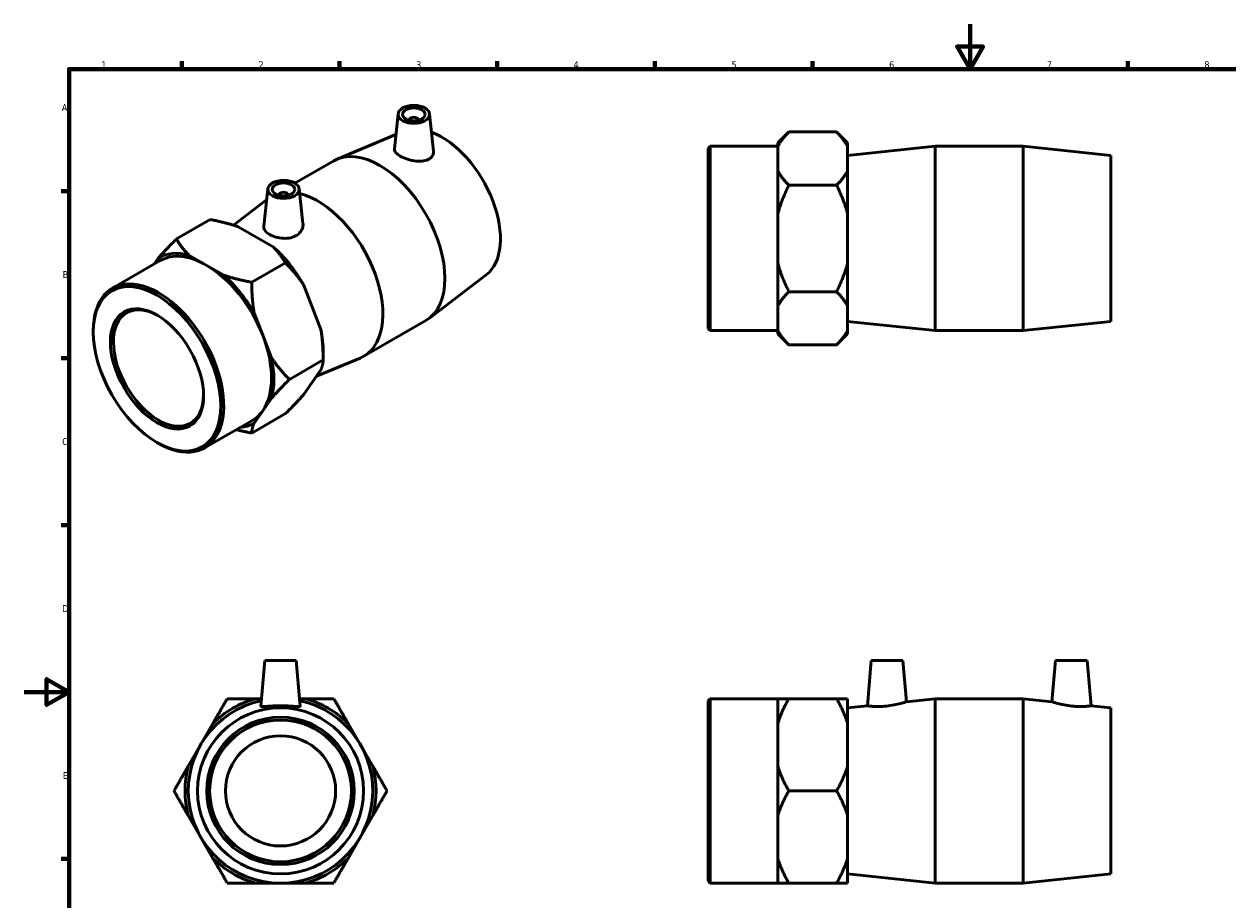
# Model space of a CAD drawing. Header units: millimetres. Extents: x 0 to 904, y -155 to 594.
# Tile 2 of 3: x 0 to 535, y 205 to 594. Entities that reach past the tile are written whole.
import ezdxf

# ---------------------------------------------------------------- set-up
doc = ezdxf.new("R2010")
doc.units = ezdxf.units.MM
doc.layers.add('Border (ANSI)', color=7, linetype='Continuous', lineweight=70)
doc.layers.add('Visible (ANSI)', color=7, linetype='Continuous', lineweight=50)
doc.styles.add('Note Text (ANSI)', font='tahoma.ttf')

# ---------------------------------------------------------------- blocks, each defined once
blk = doc.blocks.new('Borders Default Border')
at = {"layer": 'Border (ANSI)'}
for p, q in [((70.08, 574), (70.08, 577.45)), ((140.17, 574), (140.17, 577.45)), ((210.25, 574), (210.25, 577.45)), ((280.33, 574), (280.33, 577.45)), ((350.42, 574), (350.42, 577.45)), ((490.58, 574), (490.58, 577.45)), ((20, 519.75), (16.55, 519.75)), ((20, 445.5), (16.55, 445.5)), ((20, 371.25), (16.55, 371.25)), ((20, 222.75), (16.55, 222.75))]:
    blk.add_line(p, q, dxfattribs=at)
at = {"layer": 'Border (ANSI)', "flags": 128}
for points in [[(420.5, 594), (420.5, 574), (414.73, 584), (426.27, 584), (420.5, 574)], [(20, 20), (20, 574), (821, 574), (821, 20), (20, 20)], [(0, 297), (20, 297), (10, 302.77), (10, 291.23), (20, 297)]]:
    blk.add_lwpolyline(points, dxfattribs=at)
at = {"layer": 'Border (ANSI)', "color": 230, "true_color": 0xff0080, "char_height": 3.05, "attachment_point": 7, "style": 'Note Text (ANSI)'}
for s, insert in [('1', (34.35, 574.4)), ('2', (104.2, 574.4)), ('3', (174.26, 574.34)), ('4', (244.23, 574.4)), ('5', (314.48, 574.34)), ('6', (384.49, 574.34)), ('7', (454.6, 574.4)), ('8', (524.63, 574.33)), ('A', (16.78, 555.35)), ('B', (17.15, 481.1)), ('C', (16.95, 406.8)), ('D', (16.96, 332.6)), ('E', (17.21, 258.35))]:
    blk.add_mtext(s, dxfattribs=dict(at, insert=insert))

msp = doc.modelspace()

# ---------------------------------------------------------------- linework, layer by layer
at = {"layer": 'Visible (ANSI)'}
for p, q in [((166.256, 554.08), (164.58, 538.45)), ((171.242, 551.193), (171.242, 551.379)), ((175.242, 551.193), (175.242, 551.379)), ((180.229, 554.08), (182.01, 537.471)), ((335.031, 541.118), (339.931, 546.018)), ((361.131, 546.018), (339.931, 546.018)), ((366.031, 541.118), (361.131, 546.018)), ((165.264, 544.827), (139.201, 533.992)), ((335.031, 541.118), (335.031, 539.668)), ((366.031, 539.668), (366.031, 541.118)), ((304.031, 538.73), (304.976, 539.675)), ((304.031, 458.62), (304.031, 538.73)), ((304.976, 539.675), (304.976, 457.675)), ((304.976, 539.675), (335.031, 539.675)), ((335.031, 534.182), (335.031, 539.668)), ((366.031, 535.575), (405.031, 539.675)), ((366.031, 528.696), (366.031, 539.668)), ((405.031, 457.675), (405.031, 539.675)), ((405.031, 539.675), (444.031, 539.675)), ((444.031, 457.675), (444.031, 539.675)), ((483.031, 535.575), (444.031, 539.675)), ((483.031, 461.775), (483.031, 535.575)), ((120.371, 523.28), (137.615, 533.21)), ((335.031, 528.696), (335.031, 534.182)), ((335.031, 528.696), (335.031, 509.647)), ((366.031, 509.647), (366.031, 528.696)), ((108.344, 520.731), (106.559, 504.084)), ((122.317, 520.731), (123.976, 505.263)), ((361.131, 522.347), (339.931, 522.347)), ((93.1, 504.569), (107.813, 515.777)), ((113.33, 518.03), (113.33, 517.844)), ((117.33, 518.03), (117.33, 517.844)), ((335.031, 498.675), (335.031, 509.647)), ((366.031, 487.703), (366.031, 509.647)), ((82.718, 507.082), (67.727, 498.449)), ((110.679, 494.97), (95.162, 503.906)), ((335.031, 487.703), (335.031, 498.675)), ((39.288, 476.587), (60.54, 488.826)), ((59.772, 490.048), (57.816, 487.257)), ((81, 486.815), (73.242, 491.283)), ((116.194, 487.804), (101.203, 479.171)), ((335.031, 487.703), (335.031, 468.654)), ((366.031, 468.654), (366.031, 487.703)), ((88.759, 482.347), (81, 486.815)), ((205.392, 482.465), (180.008, 463.13)), ((131.907, 458.218), (124.149, 478.222)), ((361.131, 475.004), (339.931, 475.004)), ((106.108, 455.597), (102.228, 465.599)), ((335.031, 463.168), (335.031, 468.654)), ((366.031, 457.682), (366.031, 468.654)), ((150.958, 446.269), (178.535, 462.15)), ((335.031, 457.682), (335.031, 463.168)), ((366.031, 461.775), (405.031, 457.675)), ((483.031, 461.775), (444.031, 457.675)), ((30.757, 456.983), (30.757, 457.752)), ((109.987, 445.595), (106.108, 455.597)), ((304.031, 458.62), (304.976, 457.675)), ((304.976, 457.675), (335.031, 457.675)), ((335.031, 457.682), (335.031, 456.233)), ((335.031, 456.233), (339.931, 451.333)), ((366.031, 456.233), (361.131, 451.333)), ((366.031, 456.233), (366.031, 457.682)), ((405.031, 457.675), (444.031, 457.675)), ((361.131, 451.333), (339.931, 451.333)), ((132.932, 444.646), (117.942, 436.013)), ((129.92, 437.401), (149.372, 445.487)), ((132.932, 448.636), (132.932, 444.646)), ((124.149, 429.166), (131.907, 440.235)), ((106.108, 422.078), (109.987, 427.612)), ((80.209, 405.527), (101.461, 417.766)), ((116.194, 420.765), (101.203, 412.133)), ((102.228, 416.543), (106.108, 422.078)), ((58.971, 407.989), (59.636, 407.603)), ((106.988, 311.038), (105.215, 290.777)), ((120.988, 311.038), (106.988, 311.038)), ((120.988, 311.038), (122.76, 290.777)), ((376.581, 311.038), (374.816, 290.862)), ((376.581, 311.038), (390.581, 311.038)), ((390.581, 311.038), (392.187, 292.688)), ((458.481, 311.038), (456.876, 292.688)), ((472.481, 311.038), (458.481, 311.038)), ((472.481, 311.038), (474.246, 290.862)), ((103.016, 294.038), (105.5, 294.038)), ((122.475, 294.038), (124.96, 294.038)), ((304.031, 293.093), (304.976, 294.038)), ((304.031, 212.983), (304.031, 293.093)), ((304.976, 294.038), (304.976, 212.038)), ((304.976, 294.038), (335.031, 294.038)), ((335.031, 294.038), (335.031, 283.04)), ((361.131, 294.038), (339.931, 294.038)), ((366.031, 283.04), (366.031, 294.038)), ((366.031, 289.938), (374.816, 290.862)), ((392.187, 292.688), (405.031, 294.038)), ((405.031, 212.038), (405.031, 294.038)), ((405.031, 294.038), (444.031, 294.038)), ((444.031, 212.038), (444.031, 294.038)), ((456.876, 292.688), (444.031, 294.038)), ((483.031, 289.938), (474.246, 290.862)), ((483.031, 216.138), (483.031, 289.938)), ((72.995, 264.036), (83.967, 283.04)), ((144.009, 283.04), (154.981, 264.036)), ((335.031, 273.538), (335.031, 283.04)), ((366.031, 264.036), (366.031, 283.04)), ((335.031, 264.036), (335.031, 273.538)), ((335.031, 264.036), (335.031, 242.04)), ((366.031, 242.04), (366.031, 264.036)), ((361.131, 253.038), (339.931, 253.038)), ((83.967, 223.036), (72.995, 242.04)), ((154.981, 242.04), (144.009, 223.036)), ((335.031, 232.538), (335.031, 242.04)), ((366.031, 223.036), (366.031, 242.04)), ((335.031, 223.036), (335.031, 232.538)), ((335.031, 223.036), (335.031, 212.038)), ((366.031, 212.038), (366.031, 223.036)), ((366.031, 216.138), (405.031, 212.038)), ((483.031, 216.138), (444.031, 212.038)), ((124.96, 212.038), (103.016, 212.038)), ((304.031, 212.983), (304.976, 212.038)), ((304.976, 212.038), (335.031, 212.038)), ((361.131, 212.038), (339.931, 212.038)), ((405.031, 212.038), (444.031, 212.038))]:
    msp.add_line(p, q, dxfattribs=at)
for radius in [36.9, 32.76, 31.5, 24.5]:
    msp.add_circle((113.988, 253.038), radius, dxfattribs=at)
for radius, start, end in [(41, 102.06015, 77.93985), (42.443, 104.98185, 135.01815), (42.443, 44.98185, 75.01815), (42.443, 164.98185, 195.01815), (42.443, 344.98185, 15.01815), (42.443, 224.98185, 255.01815), (42.443, 284.98185, 315.01815)]:
    msp.add_arc((113.988, 253.038), radius, start, end, dxfattribs=at)
for centre, major_axis, ratio in [((173.242, 553.832), (7, 0), 0.5758617), ((173.242, 553.832), (5, 0), 0.5758617), ((115.33, 520.483), (7, 0), 0.5758617), ((115.33, 520.483), (5, 0), 0.5758617), ((59.08, 440.673), (19.989, -34.711), 0.5780931), ((59.08, 440.673), (14.608, -25.367), 0.5780931)]:
    msp.add_ellipse(centre, major_axis=major_axis, ratio=ratio, dxfattribs=at)
for centre, major_axis, ratio, start_param, end_param in [((173.242, 551.379), (-2, 0), 0.5758617, 2.9729035, 6.4518745), ((185.652, 513.561), (18.414, -31.977), 0.5780931, 0.0745495, 2.5331804), ((158.075, 497.68), (-20.46, 35.53), 0.5780931, 3.1415927, 6.2831853), ((115.33, 518.03), (-2, 0), 0.5758617, 2.9729035, 6.4518745), ((130.498, 481.799), (20.46, -35.53), 0.5780931, 6.2086358, 8.9192217), ((81, 453.296), (-21.18, 36.78), 0.5780931, 5.7612034, 6.2854359), ((102.921, 465.919), (21.18, -36.78), 0.5780931, 1.5724132, 2.0966457), ((81, 453.296), (-20.46, 35.53), 0.5780931, 5.4997209, 6.2831853), ((81, 453.296), (-20.46, 35.53), 0.5780931, 4.4525233, 5.4997209), ((81, 453.296), (-21.18, 36.78), 0.5780931, 4.7140058, 5.2382383), ((59.748, 441.057), (20.46, -35.53), 0.5780931, 5.4958534, 10.2121098), ((59.748, 441.057), (14.137, -24.549), 0.5780931, 2.3707404, 7.0540375), ((81, 453.296), (20.46, -35.53), 0.5780931, 0.2637331, 1.3109306), ((102.921, 465.919), (21.18, -36.78), 0.5780931, 0.7873319, 1.0494481), ((81, 453.296), (-21.18, 36.78), 0.5780931, 3.6668083, 4.1910408), ((81, 453.296), (20.46, -35.53), 0.5780931, 0, 0.2637331), ((81, 453.296), (21.18, -36.78), 0.5780931, 6.0217028, 6.2854359)]:
    msp.add_ellipse(centre, major_axis=major_axis, ratio=ratio, start_param=start_param, end_param=end_param, dxfattribs=at)
for points, weights in [([(339.931, 546.018), (336.583, 542.67), (335.031, 539.668)], [1, 1.01015544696, 1]), ([(366.031, 539.668), (364.479, 542.67), (361.131, 546.018)], [1, 1.01015544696, 1]), ([(335.031, 528.696), (336.583, 525.695), (339.931, 522.347)], [1, 1.01015544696, 1]), ([(361.131, 522.347), (364.479, 525.695), (366.031, 528.696)], [1, 1.01015544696, 1]), ([(339.931, 522.347), (336.583, 515.651), (335.031, 509.647)], [1, 1.01015544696, 1]), ([(366.031, 509.647), (364.479, 515.651), (361.131, 522.347)], [1, 1.01015544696, 1]), ([(95.162, 503.906), (89.82, 505.718), (82.718, 507.082)], [1, 1.01015544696, 1]), ([(59.772, 490.048), (62.992, 493.708), (67.727, 498.449)], [1, 1.01015544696, 1]), ([(67.727, 498.449), (70.095, 494.359), (73.242, 491.283)], [1, 1.01015544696, 1]), ([(116.194, 487.804), (113.827, 491.894), (110.679, 494.97)], [1, 1.01015544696, 1]), ([(124.149, 478.222), (120.929, 483.063), (116.194, 487.804)], [1, 1.01015544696, 1]), ([(335.031, 487.703), (336.583, 481.7), (339.931, 475.004)], [1, 1.01015544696, 1]), ([(361.131, 475.004), (364.479, 481.7), (366.031, 487.703)], [1, 1.01015544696, 1]), ([(88.759, 482.347), (94.101, 480.535), (101.203, 479.171)], [1, 1.01015544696, 1]), ([(101.203, 479.171), (101.203, 471.704), (102.228, 465.599)], [1, 1.01015544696, 1]), ([(339.931, 475.004), (336.583, 471.656), (335.031, 468.654)], [1, 1.01015544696, 1]), ([(366.031, 468.654), (364.479, 471.656), (361.131, 475.004)], [1, 1.01015544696, 1]), ([(132.932, 444.646), (132.932, 452.113), (131.907, 458.218)], [1, 1.01015544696, 1]), ([(335.031, 457.682), (336.583, 454.681), (339.931, 451.333)], [1, 1.01015544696, 1]), ([(361.131, 451.333), (364.479, 454.681), (366.031, 457.682)], [1, 1.01015544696, 1]), ([(109.987, 445.595), (113.207, 440.754), (117.942, 436.013)], [1, 1.01015544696, 1]), ([(131.907, 440.235), (132.932, 442.631), (132.932, 444.646)], [1, 1.01015544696, 1]), ([(117.942, 436.013), (113.207, 431.272), (109.987, 427.612)], [1, 1.01015544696, 1]), ([(116.194, 420.765), (120.929, 425.506), (124.149, 429.166)], [1, 1.01015544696, 1]), ([(101.203, 412.133), (97.515, 412.84), (94.332, 413.661)], [1, 1.0052476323, 1.00507203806]), ([(102.228, 416.543), (101.203, 414.147), (101.203, 412.133)], [1, 1.01015544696, 1]), ([(83.967, 283.04), (86.968, 288.239), (90.316, 294.038)], [1, 1.01015544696, 1]), ([(90.316, 294.038), (97.012, 294.038), (103.016, 294.038)], [1, 1.01015544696, 1]), ([(124.96, 294.038), (130.963, 294.038), (137.659, 294.038)], [1, 1.01015544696, 1]), ([(137.659, 294.038), (141.007, 288.239), (144.009, 283.04)], [1, 1.01015544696, 1]), ([(335.031, 294.038), (336.583, 294.038), (339.931, 294.038)], [1, 1.01015544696, 1]), ([(339.931, 294.038), (336.583, 288.239), (335.031, 283.04)], [1, 1.01015544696, 1]), ([(361.131, 294.038), (364.479, 294.038), (366.031, 294.038)], [1, 1.01015544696, 1]), ([(366.031, 283.04), (364.479, 288.239), (361.131, 294.038)], [1, 1.01015544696, 1]), ([(66.645, 253.038), (69.993, 258.838), (72.995, 264.036)], [1, 1.01015544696, 1]), ([(154.981, 264.036), (157.982, 258.838), (161.33, 253.038)], [1, 1.01015544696, 1]), ([(335.031, 264.036), (336.583, 258.838), (339.931, 253.038)], [1, 1.01015544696, 1]), ([(361.131, 253.038), (364.479, 258.838), (366.031, 264.036)], [1, 1.01015544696, 1]), ([(72.995, 242.04), (69.993, 247.239), (66.645, 253.038)], [1, 1.01015544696, 1]), ([(161.33, 253.038), (157.982, 247.239), (154.981, 242.04)], [1, 1.01015544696, 1]), ([(339.931, 253.038), (336.583, 247.239), (335.031, 242.04)], [1, 1.01015544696, 1]), ([(366.031, 242.04), (364.479, 247.239), (361.131, 253.038)], [1, 1.01015544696, 1]), ([(90.316, 212.038), (86.968, 217.838), (83.967, 223.036)], [1, 1.01015544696, 1]), ([(144.009, 223.036), (141.007, 217.838), (137.659, 212.038)], [1, 1.01015544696, 1]), ([(335.031, 223.036), (336.583, 217.838), (339.931, 212.038)], [1, 1.01015544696, 1]), ([(361.131, 212.038), (364.479, 217.838), (366.031, 223.036)], [1, 1.01015544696, 1]), ([(103.016, 212.038), (97.012, 212.038), (90.316, 212.038)], [1, 1.01015544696, 1]), ([(137.659, 212.038), (130.963, 212.038), (124.96, 212.038)], [1, 1.01015544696, 1]), ([(339.931, 212.038), (336.583, 212.038), (335.031, 212.038)], [1, 1.01015544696, 1]), ([(366.031, 212.038), (364.479, 212.038), (361.131, 212.038)], [1, 1.01015544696, 1])]:
    msp.add_rational_spline(points, weights, degree=2, dxfattribs=at)
for points, knots in [([(179.648, 533.788), (178.867, 533.412), (177.872, 533.155), (175.69, 532.969), (174.501, 533.037), (172.288, 533.378), (171.114, 533.671), (168.943, 534.418), (167.947, 534.871), (166.368, 535.78), (165.689, 536.292), (164.79, 537.312), (164.571, 537.822), (164.571, 538.339), (164.574, 538.394), (164.58, 538.45)], [0, 0, 0, 0, 0.3409762, 0.3409762, 0.6819525, 0.6819525, 1.0167161, 1.0167161, 1.3514798, 1.3514798, 1.6862435, 1.6862435, 2.0210072, 2.0210072, 2.060706, 2.060706, 2.060706, 2.060706]), ([(182.01, 537.471), (182.019, 537.383), (182.025, 537.296), (182.046, 536.552), (181.854, 535.859), (181.024, 534.655), (180.387, 534.145), (179.648, 533.788)], [4.60677058, 4.60677058, 4.60677058, 4.60677058, 4.64914473, 4.64914473, 4.97234085, 4.97234085, 5.29553697, 5.29553697, 5.29553697, 5.29553697]), ([(121.329, 500.205), (120.553, 499.689), (119.576, 499.269), (117.445, 498.769), (116.292, 498.686), (114.134, 498.784), (112.983, 498.97), (110.865, 499.568), (109.898, 499.977), (108.367, 500.859), (107.698, 501.392), (106.796, 502.533), (106.563, 503.143), (106.542, 503.845), (106.546, 503.964), (106.56, 504.084)], [0, 0, 0, 0, 0.3231961, 0.3231961, 0.6463922, 0.6463922, 0.9713405, 0.9713405, 1.2962887, 1.2962887, 1.6212369, 1.6212369, 1.9461851, 1.9461851, 2.0110907, 2.0110907, 2.0110907, 2.0110907]), ([(123.975, 505.263), (123.993, 505.098), (124.002, 504.934), (124.002, 503.956), (123.776, 503.074), (122.849, 501.469), (122.147, 500.749), (121.329, 500.205)], [4.54564964, 4.54564964, 4.54564964, 4.54564964, 4.61358452, 4.61358452, 4.95456074, 4.95456074, 5.29553697, 5.29553697, 5.29553697, 5.29553697]), ([(122.76, 290.777), (122.761, 290.767), (122.76, 290.756), (122.733, 290.637), (122.492, 290.572), (121.572, 290.544), (120.892, 290.579), (119.34, 290.672), (118.362, 290.737), (116.227, 290.833), (115.071, 290.862), (112.904, 290.862), (111.748, 290.833), (109.613, 290.737), (108.635, 290.672), (107.083, 290.579), (106.403, 290.544), (105.483, 290.572), (105.243, 290.637), (105.217, 290.747)], [2.6741911, 2.6741911, 2.6741911, 2.6741911, 2.7029596, 2.7029596, 3.0261558, 3.0261558, 3.3493519, 3.3493519, 3.6743001, 3.6743001, 3.9992483, 3.9992483, 4.3241965, 4.3241965, 4.6491447, 4.6491447, 4.9723408, 4.9723408, 5.295537, 5.295537, 5.295537, 5.295537]), ([(383.294, 290.747), (382.222, 290.637), (381.081, 290.572), (378.988, 290.544), (378.036, 290.579), (376.536, 290.672), (375.886, 290.737), (375.027, 290.833), (374.816, 290.862), (374.816, 290.862)], [0, 0, 0, 0, 0.3231961, 0.3231961, 0.6463922, 0.6463922, 0.9713405, 0.9713405, 1.2962887, 1.2962887, 1.2962887, 1.2962887]), ([(392.187, 292.688), (392.187, 292.688), (391.963, 292.613), (391.063, 292.332), (390.388, 292.128), (388.823, 291.711), (387.822, 291.468), (385.623, 291.042), (384.424, 290.862), (383.294, 290.747)], [3.9440572, 3.9440572, 3.9440572, 3.9440572, 4.2788208, 4.2788208, 4.6135845, 4.6135845, 4.9545607, 4.9545607, 5.295537, 5.295537, 5.295537, 5.295537]), ([(465.769, 290.747), (464.638, 290.862), (463.439, 291.042), (461.24, 291.468), (460.24, 291.711), (458.675, 292.128), (457.999, 292.332), (457.1, 292.613), (456.876, 292.688), (456.876, 292.688)], [0, 0, 0, 0, 0.3409762, 0.3409762, 0.6819525, 0.6819525, 1.0167161, 1.0167161, 1.3514798, 1.3514798, 1.3514798, 1.3514798]), ([(474.246, 290.862), (474.246, 290.862), (474.036, 290.833), (473.176, 290.737), (472.527, 290.672), (471.026, 290.579), (470.075, 290.544), (467.982, 290.572), (466.84, 290.637), (465.769, 290.747)], [3.9992483, 3.9992483, 3.9992483, 3.9992483, 4.3241965, 4.3241965, 4.6491447, 4.6491447, 4.9723408, 4.9723408, 5.295537, 5.295537, 5.295537, 5.295537])]:
    msp.add_open_spline(points, degree=3, knots=knots, dxfattribs=at)
msp.add_open_spline([(105.217, 290.747), (105.215, 290.756), (105.214, 290.767), (105.215, 290.777)], degree=3, dxfattribs=at)

# ---------------------------------------------------------------- block references
msp.add_blockref('Borders Default Border', (0, 0))

doc.saveas('drawing.dxf')
